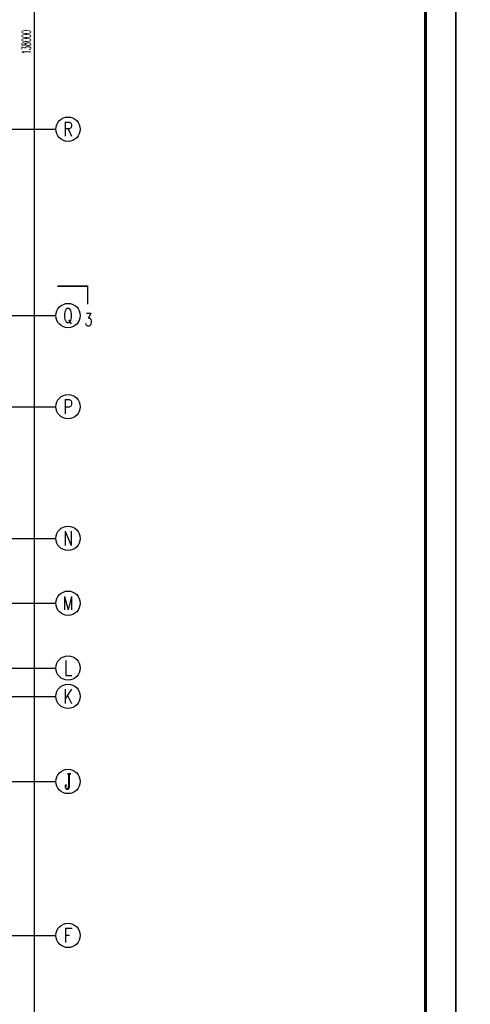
# Model space of a CAD drawing. Extents: x 1779708 to 7299578, y -1121471 to 88434.
# Tile 133 of 256: x 4404883 to 4427097, y -1039343 to -990738. Entities that reach past the tile are written whole.
import ezdxf
from ezdxf.enums import TextEntityAlignment as Align

# ---------------------------------------------------------------- set-up
doc = ezdxf.new("R2010")
doc.units = 0
doc.header["$LTSCALE"] = 1000
doc.header["$MEASUREMENT"] = 0
doc.layers.get('0').update_dxf_attribs({"linetype": 'CONTINUOUS'})
doc.layers.get('Defpoints').update_dxf_attribs({"linetype": 'CONTINUOUS'})
for name, color, linetype in [('AXIS', 3, 'CONTINUOUS'), ('AXIS_TEXT', 7, 'CONTINUOUS'), ('DIM_SYMB', 3, 'CONTINUOUS'), ('PUB_TEXT', 7, 'CONTINUOUS'), ('PUB_TITLE', 4, 'CONTINUOUS'), ('修改', 6, 'CONTINUOUS'), ('室外构件', 4, 'CONTINUOUS')]:
    doc.layers.add(name, color=color, linetype=linetype)
doc.styles.add('_TCH_AXIS', font='COMPLEX', dxfattribs={"bigfont": 'GBCBIG'})
doc.styles.add('_TCH_DIM_T3', font='SIMPLEX.shx', dxfattribs={"width": 0.494118, "bigfont": 'GBCBIG.shx'})
doc.styles.add('_TCH_LABEL', font='COMPLEX', dxfattribs={"bigfont": 'GBCBIG'})
doc.styles.add('COMPLEX', font='COMPLEX')
doc.dimstyles.new('_TCH_ARCH&&150', dxfattribs={"dimtxt": 446.25, "dimasz": 150, "dimexe": 375, "dimexo": 450, "dimgap": 189.375, "dimtad": 1, "dimdec": 0, "dimzin": 0, "dimdsep": 46, "dimtxsty": '_TCH_DIM_T3', "dimblk": 'ARCHTICK', "dimcen": 0.09, "dimdle": 225, "dimclrt": 7, "dimazin": 2, "dimtfac": 1, "dimtdec": 0, "dimtix": 1, "dimtmove": 2, "dimatfit": 3, "dimfxl": 250, "dimtolj": 1, "dimtzin": 0, "dimarcsym": 0})

# ---------------------------------------------------------------- blocks, each defined once
blk = doc.blocks.new('_AXISO')
blk.add_circle((0, 0), 0.5)
at = {"layer": 'AXIS_TEXT', "style": 'COMPLEX', "width": 1.041667}
blk.add_attdef('A', text='', height=0.56, dxfattribs=at).set_placement((-0.25, -0.28), (0.25, -0.28), align=Align.FIT)
blk = doc.blocks.new('_ArchTick')
at = {"color": 0, "linetype": 'ByBlock', "const_width": 0.4}
blk.add_lwpolyline([(-0.5, -0.5), (0.5, 0.5)], dxfattribs=at)
blk = doc.blocks.new('*D6864')
at = {"layer": 'AXIS', "color": 0, "lineweight": -2, "transparency": 16777216}
for p, q in [((91750, 8975), (91750, 147425)), ((87250, 147200), (92125, 147200)), ((87250, 9200), (92125, 9200))]:
    blk.add_line(p, q, dxfattribs=at)
at = {"layer": 'Defpoints', "color": 0, "transparency": 16777216}
for p in [(86800, 147200), (91750, 147200), (86800, 9200)]:
    blk.add_point(p, dxfattribs=at)
at = {"layer": 'AXIS', "color": 0, "lineweight": -2, "transparency": 16777216, "xscale": 150, "yscale": 150, "zscale": 150}
for p, rotation in [((91750, 147200), 90), ((91750, 9200), 270)]:
    blk.add_blockref('_ArchTick', p, dxfattribs=dict(at, rotation=rotation))
at = {"layer": 'AXIS', "color": 7, "transparency": 16777216, "insert": (91338, 78200), "char_height": 446.2, "attachment_point": 5, "rotation": 90, "style": '_TCH_DIM_T3'}
blk.add_mtext('\\A1;138000', dxfattribs=at)
blk = doc.blocks.new('A$C36B43F05')
at = {"layer": 'PUB_TITLE'}
blk.add_lwpolyline([(0, 0), (126150, 0), (126150, 178350), (0, 178350)], close=True, dxfattribs=at)
at = {"layer": 'PUB_TITLE', "const_width": 150}
blk.add_lwpolyline([(1500, 1500), (124650, 1500), (124650, 174600), (1500, 174600)], close=True, dxfattribs=at)
blk = doc.blocks.new('A$C159220C3')
at = {"layer": 'AXIS'}
for p, q in [((86800, 73900), (92800, 73900)), ((86800, 64700), (92800, 64700)), ((86800, 60200), (92800, 60200)), ((86800, 53700), (92800, 53700)), ((86800, 50500), (92800, 50500)), ((86800, 47300), (92800, 47300)), ((86800, 45900), (92800, 45900)), ((86800, 41700), (92800, 41700)), ((86800, 34100), (92800, 34100))]:
    blk.add_line(p, q, dxfattribs=at)
ref = blk.add_blockref('_AXISO', (93400, 73900), dxfattribs=dict(at, xscale=1200, yscale=1200, zscale=1200))
ref.add_attrib('A', 'R', dxfattribs={"layer": 'AXIS_TEXT', "height": 698.9, "style": '_TCH_AXIS', "width": 0.777778}).set_placement((93167, 73550.5), (93633, 73550.5), align=Align.FIT)
ref = blk.add_blockref('_AXISO', (93400, 64700), dxfattribs=dict(at, xscale=1200, yscale=1200, zscale=1200))
ref.add_attrib('A', 'Q', dxfattribs={"layer": 'AXIS_TEXT', "height": 689.6, "style": '_TCH_AXIS', "width": 0.913043}).set_placement((93160.2, 64355.2), (93639.8, 64355.2), align=Align.FIT)
ref = blk.add_blockref('_AXISO', (93400, 60200), dxfattribs=dict(at, xscale=1200, yscale=1200, zscale=1200))
ref.add_attrib('A', 'P', dxfattribs={"layer": 'AXIS_TEXT', "height": 698.9, "style": '_TCH_AXIS', "width": 0.823529}).set_placement((93167, 59850.5), (93633, 59850.5), align=Align.FIT)
ref = blk.add_blockref('_AXISO', (93400, 53700), dxfattribs=dict(at, xscale=1200, yscale=1200, zscale=1200))
ref.add_attrib('A', 'N', dxfattribs={"layer": 'AXIS_TEXT', "height": 698.9, "style": '_TCH_AXIS', "width": 0.736842}).set_placement((93167, 53350.5), (93633, 53350.5), align=Align.FIT)
ref = blk.add_blockref('_AXISO', (93400, 50500), dxfattribs=dict(at, xscale=1200, yscale=1200, zscale=1200))
ref.add_attrib('A', 'M', dxfattribs={"layer": 'AXIS_TEXT', "height": 668.2, "style": '_TCH_AXIS', "width": 0.761905}).set_placement((93145.5, 50165.9), (93654.5, 50165.9), align=Align.FIT)
ref = blk.add_blockref('_AXISO', (93400, 47300), dxfattribs=dict(at, xscale=1200, yscale=1200, zscale=1200))
ref.add_attrib('A', 'L', dxfattribs={"layer": 'AXIS_TEXT', "height": 729.3, "style": '_TCH_AXIS', "width": 0.8}).set_placement((93191.6, 46935.3), (93608.4, 46935.3), align=Align.FIT)
ref = blk.add_blockref('_AXISO', (93400, 45900), dxfattribs=dict(at, xscale=1200, yscale=1200, zscale=1200))
ref.add_attrib('A', 'K', dxfattribs={"layer": 'AXIS_TEXT', "height": 698.9, "style": '_TCH_AXIS', "width": 0.736842}).set_placement((93167, 45550.5), (93633, 45550.5), align=Align.FIT)
ref = blk.add_blockref('_AXISO', (93400, 41700), dxfattribs=dict(at, xscale=1200, yscale=1200, zscale=1200))
ref.add_attrib('A', 'J', dxfattribs={"layer": 'AXIS_TEXT', "height": 758.4, "style": '_TCH_AXIS', "width": 0.909091}).set_placement((93219.4, 41320.8), (93580.6, 41320.8), align=Align.FIT)
ref = blk.add_blockref('_AXISO', (93400, 34100), dxfattribs=dict(at, xscale=1200, yscale=1200, zscale=1200))
ref.add_attrib('A', 'F', dxfattribs={"layer": 'AXIS_TEXT', "height": 714.2, "style": '_TCH_AXIS', "width": 0.8125}).set_placement((93178.9, 33742.9), (93621.1, 33742.9), align=Align.FIT)
dim = blk.add_aligned_dim(p1=(86800, 9200), p2=(86800, 147200), distance=-4950, dimstyle='_TCH_ARCH&&150', dxfattribs=at)
dim.commit()
dim.dimension.update_dxf_attribs({"geometry": '*D6864', "text_midpoint": (91337.5, 78200)})

msp = doc.modelspace()

# ---------------------------------------------------------------- linework, layer by layer
at = {"layer": 'DIM_SYMB', "const_width": 75}
msp.add_lwpolyline([(4406734.3, -1003893.6), (4408234.3, -1003893.6), (4408234.3, -1004793.6)], dxfattribs=at)

# ---------------------------------------------------------------- block references
at = {"layer": '修改'}
for p in [(4300234.8, -1084792.1), (4426384.8, -1084792.1)]:
    msp.add_blockref('A$C36B43F05', p, dxfattribs=at)
at = {"layer": '室外构件'}
msp.add_blockref('A$C159220C3', (4313867.1, -1070043.3), dxfattribs=at)

# ---------------------------------------------------------------- texts
at = {"layer": 'PUB_TEXT', "color": 7, "style": '_TCH_LABEL', "width": 0.705882}
msp.add_text('3', height=637.5, dxfattribs=at).set_placement((4408084.3, -1005862.3))

doc.saveas('drawing.dxf')
